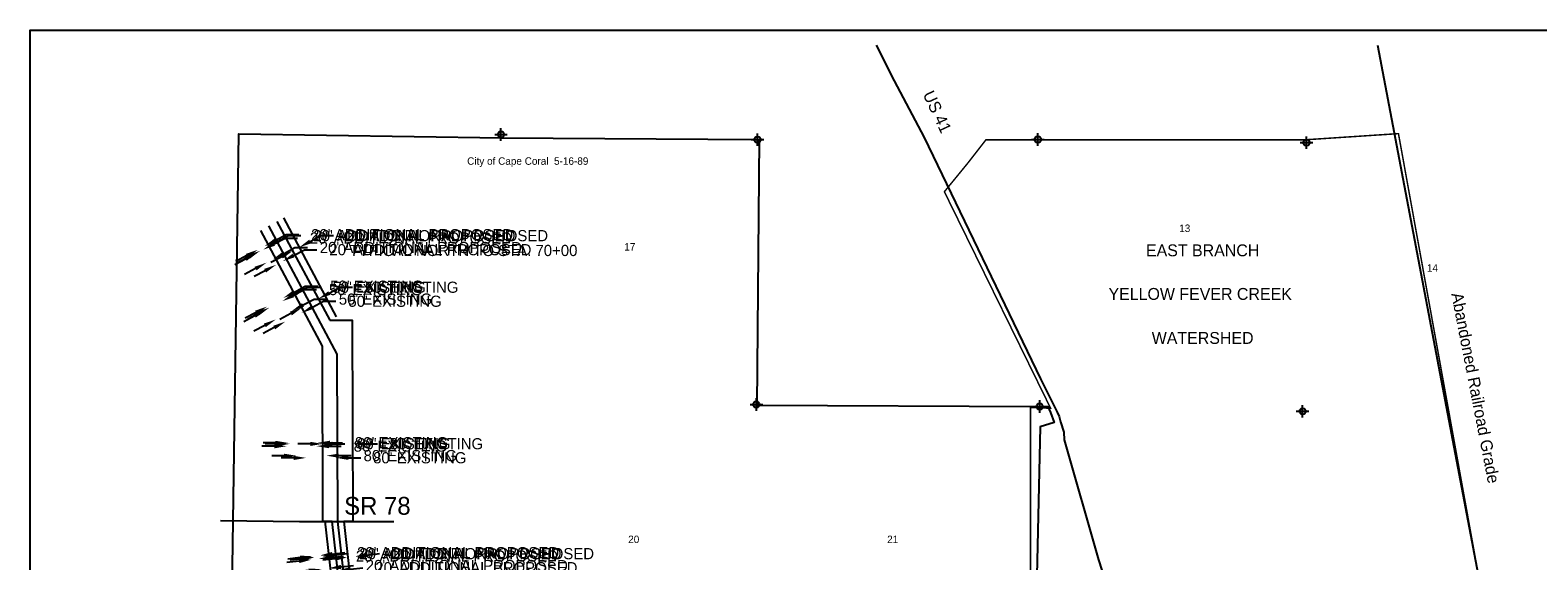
# Model space of a CAD drawing. Extents: x 183298 to 231298, y 845928 to 878024.
# Tile 2 of 3: x 183298 to 213662, y 867333 to 878024. Entities that reach past the tile are written whole.
import ezdxf
from ezdxf.enums import TextEntityAlignment as Align

# ---------------------------------------------------------------- set-up
doc = ezdxf.new("R2010")
doc.units = 0
doc.header["$LTSCALE"] = 800
doc.header["$PDMODE"] = 34
doc.header["$PDSIZE"] = 125
for name, pattern in [('CENTER', [0]), ('DASHED', [0]), ('PHANTOM', [0]), ('STREAM', [0])]:
    doc.linetypes.add(name, pattern=pattern)
doc.layers.get('0').update_dxf_attribs({"linetype": 'CONTINUOUS'})
doc.layers.get('DEFPOINTS').update_dxf_attribs({"linetype": 'CONTINUOUS'})
for name, color, linetype in [('BORDER', 1, 'CONTINUOUS'), ('CITY', 14, 'DASHED'), ('MAJROADS', 9, 'CONTINUOUS'), ('PROPRW', 11, 'CENTER'), ('PROPRWDIM', 12, 'CONTINUOUS'), ('ROW', 6, 'PHANTOM'), ('ROWDIM', 10, 'CONTINUOUS'), ('RR', 13, 'CONTINUOUS'), ('SEC', 2, 'CONTINUOUS'), ('TEXT', 7, 'CONTINUOUS'), ('TRUNKS', 5, 'STREAM'), ('WSHEDS', 3, 'CONTINUOUS')]:
    doc.layers.add(name, color=color, linetype=linetype)
doc.dimstyles.get("Standard").update_dxf_attribs({"dimtxt": 2.5, "dimasz": 2.5, "dimexe": 1.25, "dimexo": 0.625, "dimtad": 1, "dimcen": 2.5, "dimazin": 3, "dimtfac": 1, "dimtmove": 0, "dimatfit": 3})

# ---------------------------------------------------------------- blocks, each defined once
blk = doc.blocks.new('*D')
at = {"color": 0}
for p, q in [((188281.74039, 873766.375178), (188502.32753, 873884.024291)), ((188502.32753, 873884.024291), (188752.32753, 873884.024291)), ((187708.213825, 873460.487486), (187487.626685, 873342.838374)), ((188665.704266, 872727.714615), (188886.291406, 872845.363727)), ((188886.291406, 872845.363727), (189136.291406, 872845.363727)), ((187893.649275, 872315.942722), (187673.062135, 872198.293609)), ((188284.123293, 869689.025256), (188034.124113, 869688.384687)), ((189384.162888, 869691.843871), (189634.162067, 869692.48444)), ((188784.147811, 867377.302904), (188535.727612, 867349.242174)), ((189430.040329, 867450.260802), (189678.460529, 867478.321532)), ((189407.691852, 866311.72354), (189656.112051, 866339.78427)), ((188687.273274, 866230.347423), (188438.853074, 866202.286693)), ((203254.060935, 864603.358844), (203004.065143, 864604.80936)), ((203774.052182, 864600.34177), (204024.047974, 864598.891253)), ((203194.330319, 860104.496751), (202944.330319, 860104.496751)), ((203744.330293, 860104.496751), (203994.330293, 860104.496751)), ((203927.29152, 856968.225402), (204147.87866, 857085.874514)), ((204147.87866, 857085.874514), (204397.87866, 857085.874514)), ((203468.470269, 856723.515248), (203247.883129, 856605.866136)), ((204591.66514, 855663.576733), (204812.25228, 855781.225846)), ((204812.25228, 855781.225846), (205062.25228, 855781.225846)), ((204106.373432, 855404.748686), (203885.786292, 855287.099574)), ((204422.314521, 854066.56585), (204172.628511, 854079.091696)), ((204951.64886, 854040.011057), (205201.334869, 854027.485211)), ((203972.527686, 853438.976514), (203810.348349, 853629.233873)), ((204424.518673, 853732.314499), (204191.215066, 853822.14449)), ((204910.560047, 853545.171692), (205143.863653, 853455.341702)), ((205143.863653, 853455.341702), (205393.863653, 853455.341702)), ((204426.912119, 852905.924747), (204589.091456, 852715.667387)), ((204589.091456, 852715.667387), (204839.091456, 852715.667387))]:
    blk.add_line(p, q, dxfattribs=at)
for points in [[(187727.822011, 873423.722963), (187688.60564, 873497.25201), (187928.800965, 873578.136599)], [(188301.348575, 873729.610655), (188262.132204, 873803.139702), (188061.153249, 873648.726066)], [(188685.312451, 872690.950092), (188646.09608, 872764.479138), (188445.117126, 872610.065503)], [(187913.257461, 872279.178198), (187874.04109, 872352.707245), (188114.236415, 872433.591834)], [(188284.230054, 869647.358726), (188284.016531, 869730.691786), (188534.122472, 869689.665825)], [(189384.269649, 869650.177341), (189384.056126, 869733.510401), (189134.163708, 869691.203302)], [(188788.824599, 867335.899538), (188779.471023, 867418.706271), (189032.56801, 867405.363634)], [(189434.717118, 867408.857436), (189425.363541, 867491.664169), (189181.62013, 867422.200072)], [(189412.36864, 866270.320173), (189403.015063, 866353.126906), (189159.271652, 866283.66281)], [(188691.950062, 866188.944056), (188682.596485, 866271.750789), (188935.693473, 866258.408153)], [(203253.819182, 864561.692878), (203254.302688, 864645.024809), (203504.056727, 864601.908327)], [(203773.81043, 864558.675804), (203774.293935, 864642.007735), (203524.05639, 864601.792286)], [(203194.330319, 860062.830085), (203194.330319, 860146.163418), (203444.330319, 860104.496751)], [(203744.330293, 860062.830085), (203744.330293, 860146.163418), (203494.330293, 860104.496751)], [(203946.899705, 856931.460878), (203907.683335, 857004.989925), (203706.70438, 856850.576289)], [(203488.078454, 856686.750725), (203448.862083, 856760.279771), (203689.057409, 856841.16436)], [(204611.273325, 855626.81221), (204572.056955, 855700.341257), (204371.078, 855545.927621)], [(204125.981617, 855367.984163), (204086.765246, 855441.51321), (204326.960572, 855522.397799)], [(204420.22688, 854024.951515), (204424.402162, 854108.180185), (204672.00053, 854054.040004)], [(204949.561219, 853998.396722), (204953.736501, 854081.625392), (204701.962851, 854052.536903)], [(204409.547008, 853693.430565), (204439.490338, 853771.198434), (204657.82228, 853642.484509)], [(204895.588381, 853506.287758), (204925.531712, 853584.055626), (204677.25644, 853635.001682)], [(203940.818126, 853411.946625), (204004.237246, 853466.006404), (204134.707023, 853248.719155)], [(204395.202559, 852878.894857), (204458.621679, 852932.954636), (204264.732782, 853096.182106)]]:
    blk.add_solid(points, dxfattribs=at)
at = {"layer": 'DEFPOINTS', "color": 0}
for p in [(188061.153249, 873648.726066), (188074.168047, 873624.323868), (187941.815763, 873553.734401), (188118.030803, 872426.477518), (188445.117126, 872610.065503), (188448.911513, 872602.951186), (188534.117073, 869691.77286), (189134.15831, 869693.310336), (189134.163708, 869691.203302), (189035.174221, 867382.290989), (189181.62013, 867422.200072), (189184.22634, 867399.127427), (188938.546515, 866233.15032), (189159.271652, 866283.66281), (189162.124694, 866258.404977), (203504.077076, 864605.415441), (203524.05639, 864601.792286), (203524.076739, 864605.2994), (203444.330319, 860104.51837), (203444.330319, 860104.496751), (203494.330293, 860104.569369), (203684.598816, 856849.524035), (203702.245787, 856858.935964), (203706.70438, 856850.576289), (204324.687755, 855526.659235), (204368.805183, 855550.189058), (204371.078, 855545.927621), (204672.024683, 854054.521462), (204701.962851, 854052.536903), (204701.987004, 854053.018361), (204657.356944, 853641.275955), (204676.791105, 853633.793128), (204677.25644, 853635.001682), (204134.641039, 853248.662909), (204264.666798, 853096.12586), (204264.732782, 853096.182106)]:
    blk.add_point(p, dxfattribs=at)
at = {"color": 0}
for s, p in [("20' ADDITIONAL PROPOSED", (189002.32753, 873771.524291)), ("50' EXISTING", (189386.291406, 872732.863727)), ("80' EXISTING", (189884.162067, 869579.98444)), ("20' ADDITIONAL PROPOSED", (189928.460529, 867365.821532)), ("30' EXISTING", (189906.112051, 866227.28427)), ("20'", (204274.047974, 864486.391253)), ("50'", (202233.616034, 859991.996751)), ("20'", (204647.87866, 856973.374514)), ("50'", (205312.25228, 855668.725846)), ("30'", (205451.334869, 853914.985211)), ("20'", (205643.863653, 853342.841702)), ("200'", (205089.091456, 852603.167387))]:
    blk.add_text(s, height=225, dxfattribs=at).set_placement(p)

msp = doc.modelspace()

# ---------------------------------------------------------------- linework, layer by layer
at = {"layer": 'BORDER', "color": 0}
msp.add_lwpolyline([(183298.451753, 846523.773997), (183298.451753, 878023.773997), (231298.451753, 878023.773997), (231298.451753, 846523.773997)], close=True, dxfattribs=at)
at = {"layer": 'CITY', "color": 0}
msp.add_lwpolyline([(187347.770767, 865387.584707), (187499.382255, 875932.229693), (192794.542773, 875851.465528), (197979.462598, 875821.637994), (197936.64334, 870470.828677), (203630.036587, 870442.748752), (203795.900959, 870439.935997), (203849.844649, 870320.722864), (203924.399565, 870122.50796), (203642.790665, 870034.391969), (203574.018172, 867039.647438)], dxfattribs=at)
at = {"layer": 'MAJROADS', "color": 0}
for points in [[(200338.991803, 877723.773997), (200697.78465, 877004.875664), (201300.950761, 875860.849302), (203644.470066, 871000.371578), (203941.739333, 870411.632447), (203983.009437, 870327.535752), (204024.279541, 870243.439056), (204048.605786, 870134.331259), (204114.077617, 869924.369688), (204121.335485, 869773.493711), (204815.580627, 867355.182182), (205191.126415, 866187.964125)], [(187134.412436, 868144.131355), (188724.459055, 868128.455585), (189138.176948, 868124.929723), (190621.820269, 868124.539313)]]:
    msp.add_lwpolyline(points, dxfattribs=at)
at = {"layer": 'PROPRW', "color": 0}
for points in [[(188400.002259, 874244.428838), (189463.039188, 872251.279281)], [(189443.997639, 864106.985285), (189521.713718, 865656.151539), (189242.295883, 868129.823255)]]:
    msp.add_lwpolyline(points, dxfattribs=at)
at = {"layer": 'ROW', "color": 0}
for points in [[(189185.59456, 871655.87077), (187941.002226, 873989.429077)], [(188268.859392, 874171.571763), (189330.686904, 872180.689813)], [(189330.686904, 872180.689813), (189784.346233, 872181.852218), (189794.741225, 868124.929723), (189614.319117, 868126.467349), (189888.584513, 865639.623339), (189811.318746, 864099.43345)], [(189586.35824, 864105.860886), (189662.94854, 865632.586228), (189381.023332, 868128.455585), (189194.725408, 868130.292238), (189185.59456, 871655.87077)]]:
    msp.add_lwpolyline(points, dxfattribs=at)
at = {"layer": 'RR', "color": 0}
msp.add_lwpolyline([(210434.514585, 877723.773997), (212840.946681, 865039.890015)], dxfattribs=at)
at = {"layer": 'SEC', "color": 0}
for p in [(192779.337, 875921.977541), (197946.966722, 875818.140721), (203592.632792, 875820.564541), (209003.39956, 875757.270855), (197925.968486, 870482.528154), (203630.036587, 870442.748752), (208923.353704, 870346.596314)]:
    msp.add_point(p, dxfattribs=at)
at = {"layer": 'TRUNKS', "color": 0}
for points in [[(189484.234852, 871494.363321), (188104.930809, 874080.50042)], [(189494.742683, 868123.994414), (189484.234852, 871494.363321)], [(189698.838493, 864102.647168), (189775.766526, 865636.104783), (189494.742683, 868123.994414)]]:
    msp.add_lwpolyline(points, dxfattribs=at)
at = {"layer": 'WSHEDS', "color": 0, "const_width": 30}
msp.add_lwpolyline([(203444.755103, 865032.129507), (203444.755103, 870423.96242), (203850.40419, 870407.010694), (201710.230978, 874768.837487), (202181.36201, 875344.664303), (202547.797256, 875815.795334), (208986.588017, 875815.795334), (210855.178522, 875939.155696), (213304.886674, 862417.996223)], dxfattribs=at)

# ---------------------------------------------------------------- texts
at = {"layer": 'MAJROADS', "color": 0}
msp.add_text('US 41', height=240, rotation=295, dxfattribs=at).set_placement((201270.728091, 876733.101964))
at = {"layer": 'PROPRWDIM', "color": 0}
msp.add_text('TYPICAL NORTH TO STA. 70+00', height=225, dxfattribs=at).set_placement((189730.602418, 873473.166721))
at = {"layer": 'TEXT', "color": 0}
for s, height, p in [('City of Cape Coral  5-16-89', 150, (192098.975833, 875311.885119)), ('SR 78', 360, (189622.619149, 868261.683605))]:
    msp.add_text(s, height=height, dxfattribs=at).set_placement(p)
for s, height, p in [('13', 150, (206550.97182, 873957.744304)), ('17', 150, (195375.62073, 873584.193176)), ('EAST BRANCH', 240, (206911.697908, 873468.083057)), ('14', 150, (211540.12959, 873158.811364)), ('YELLOW FEVER CREEK', 240, (206862.013019, 872590.154862)), ('WATERSHED', 240, (206911.697908, 871703.2834)), ('20', 150, (195454.39514, 867691.867334)), ('21', 150, (200669.261058, 867691.867334))]:
    msp.add_text(s, height=height, dxfattribs=at).set_placement(p, align=Align.CENTER)
msp.add_text('Abandoned Railroad Grade', height=240, rotation=281.008624, dxfattribs=at).set_placement((211915.92483, 872712.425713))

# ---------------------------------------------------------------- dimensions: what is measured, and where the dimension line sits
at = {"layer": 'PROPRWDIM', "color": 0}
for p1, p2, distance, text, middle, set_off in [((203434.077076, 864558.047288), (203454.076739, 864557.931247), -3.507173, "20'", (204434.405117, 864551.5231), (-70, -47.368153)), ((204611.453043, 853661.854588), (204630.887204, 853654.371761), 1.295044, "20'", (205828.316895, 853475.920334), (-45.903901, 20.578633)), ((188598.38004, 873553.734401), (188730.732324, 873624.323868), 27.655962, "20' ADDITIONAL PROPOSED", (191930.320378, 873884.024291), (656.564277, 0)), ((203813.699596, 856610.381395), (203831.346568, 856619.793324), -9.474345, "20'", (205007.336584, 856846.731874), (129.100781, -239.14264)), ((189356.292321, 867099.932147), (189505.34444, 867116.768585), 23.219373, "20' ADDITIONAL PROPOSED", (192521.0072, 867195.96269), (321.1181, -282.358842))]:
    dim = msp.add_aligned_dim(p1=p1, p2=p2, distance=distance, text=text, dimstyle='Standard', dxfattribs=at)
    dim.commit()
    dim.dimension.update_dxf_attribs({"geometry": '*D', "text_midpoint": middle, "insert": set_off})
dim = msp.add_aligned_dim(p1=(204134.641039, 853248.662909), p2=(204264.666798, 853096.12586), distance=0.086704, text="200'", dimstyle='Standard', dxfattribs=at)
dim.commit()
dim.dimension.update_dxf_attribs({"geometry": '*D', "text_midpoint": (205426.591456, 852715.667387)})
at = {"layer": 'ROWDIM', "color": 0}
dim = msp.add_linear_dim(base=(203444.330319, 860104.496751), p1=(203494.330293, 860104.569369), p2=(203444.330319, 860104.51837), text="50'", dimstyle='Standard', dxfattribs=at)
dim.commit()
dim.dimension.update_dxf_attribs({"geometry": '*D', "text_midpoint": (202463.973177, 860104.496751)})
for p1, p2, distance, text, middle in [((204672.024683, 854054.521462), (204701.987004, 854053.018361), -0.482063, "30'", (205681.692012, 854027.485211)), ((204324.687755, 855526.659235), (204368.805183, 855550.189058), -4.829652, "50'", (205542.609423, 855781.225846))]:
    dim = msp.add_aligned_dim(p1=p1, p2=p2, distance=distance, text=text, dimstyle='Standard', dxfattribs=at)
    dim.commit()
    dim.dimension.update_dxf_attribs({"geometry": '*D', "text_midpoint": middle})
for p1, p2, distance, text, middle in [((189190.68135, 869691.77286), (189790.722586, 869693.310336), -2.107041, "80' EXISTING", (191606.797773, 869692.48444)), ((188774.59508, 872426.477518), (189105.47579, 872602.951186), 8.062932, "50' EXISTING", (191108.927111, 872845.363727)), ((189595.110792, 866233.15032), (189818.688971, 866258.404977), 25.418457, "30' EXISTING", (191628.747757, 866339.78427))]:
    dim = msp.add_aligned_dim(p1=p1, p2=p2, distance=distance, text=text, dimstyle='Standard', dxfattribs=at)
    dim.commit()
    dim.dimension.update_dxf_attribs({"geometry": '*D', "text_midpoint": middle, "insert": (656.564277, 0)})

doc.saveas('drawing.dxf')
